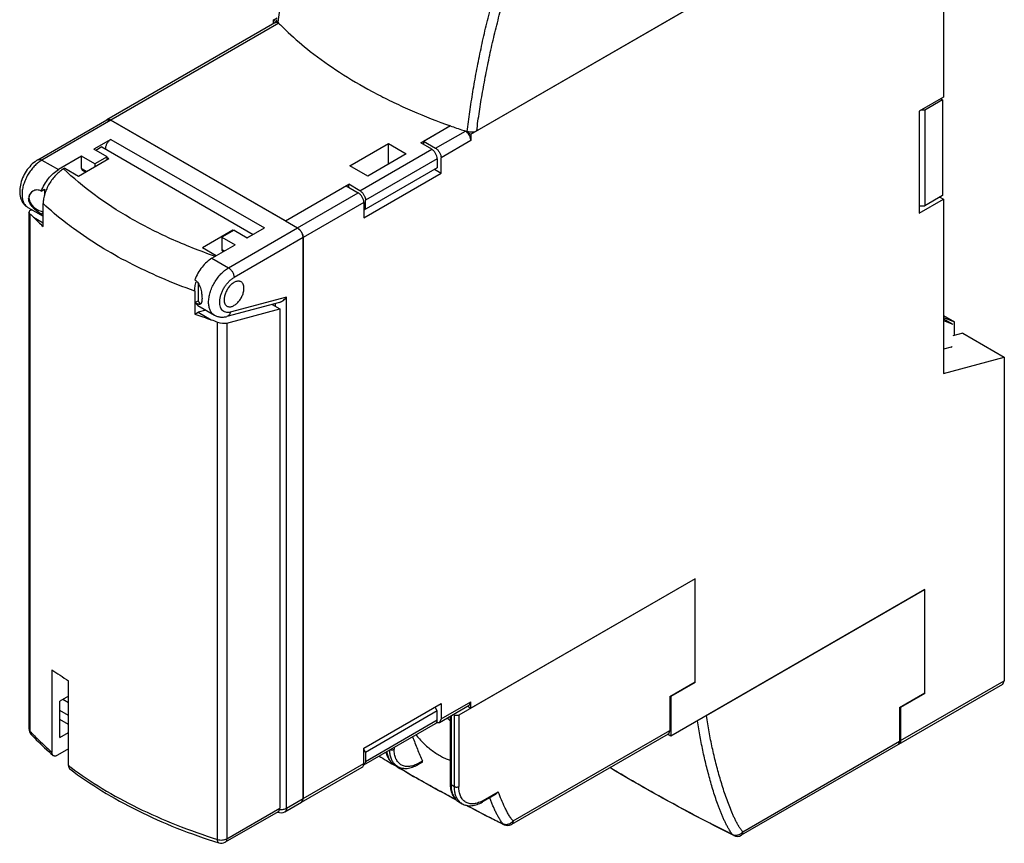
# Model space of a CAD drawing. Header units: millimetres. Extents: x 9.3 to 72.4, y 12.1 to 102.
# Tile 1 of 3: x 9.3 to 72.4, y 12.1 to 64.8. Entities that reach past the tile are written whole.
import ezdxf

# ---------------------------------------------------------------- set-up
doc = ezdxf.new("R2010")
doc.units = ezdxf.units.MM
doc.header["$LTSCALE"] = 7.417916
for name, color, linetype in [('00_COMPONENTS_10', 7, 'CONTINUOUS'), ('00_COMPONENTS_11_1', 7, 'CONTINUOUS'), ('00_COMPONENTS_13', 7, 'CONTINUOUS'), ('00_COMPONENTS_22', 7, 'CONTINUOUS'), ('00_COMPONENTS_25', 7, 'CONTINUOUS'), ('00_COMPONENTS_5', 7, 'CONTINUOUS'), ('00_COMPONENTS_58_1', 7, 'CONTINUOUS')]:
    doc.layers.add(name, color=color, linetype=linetype)

msp = doc.modelspace()

# ---------------------------------------------------------------- linework, layer by layer
at = {"layer": '00_COMPONENTS_10', "color": 7, "linetype": 'Continuous'}
for p, q in [((10.504, 55.843), (14.923, 58.394)), ((15.173, 58.37), (10.754, 55.818)), ((15.173, 58.37), (27.123, 51.47)), ((15.173, 57.145), (14.077, 56.512)), ((15.173, 57.145), (25.002, 51.47)), ((14.926, 56.022), (14.077, 56.512)), ((10.754, 55.818), (11.815, 55.206)), ((13.299, 56.063), (11.815, 55.206)), ((13.299, 55.287), (13.299, 56.063)), ((14.148, 55.573), (13.299, 56.063)), ((14.926, 56.022), (14.148, 55.573)), ((14.148, 55.573), (14.148, 55.39)), ((14.926, 55.839), (14.926, 56.022)), ((13.299, 55.287), (13.635, 55.094)), ((13.547, 55.043), (13.362, 55.15)), ((10.712, 53.835), (10.931, 53.961)), ((10.931, 53.961), (10.931, 53.546)), ((9.854, 52.79), (10.839, 52.221)), ((10.839, 52.438), (10.712, 52.365)), ((23.058, 51.328), (22.28, 50.878)), ((22.704, 48.919), (27.123, 51.47)), ((23.058, 51.328), (23.906, 50.838)), ((23.906, 50.838), (25.002, 51.47)), ((22.28, 50.878), (22.28, 50.103)), ((22.28, 50.878), (23.128, 50.389)), ((27.477, 50.858), (23.058, 48.307)), ((27.477, 50.858), (27.477, 14.932)), ((21.643, 49.531), (23.128, 50.389)), ((22.28, 50.103), (22.457, 50.001)), ((22.369, 49.95), (22.342, 49.965)), ((21.643, 49.531), (22.704, 48.919)), ((20.759, 47.917), (20.759, 46.816)), ((20.541, 46.69), (20.759, 46.816)), ((20.541, 46.69), (20.743, 46.503)), ((25.978, 46.71), (22.596, 45.804)), ((26.416, 47.046), (22.82, 46.082)), ((26.416, 14.32), (26.416, 47.046)), ((20.743, 46.503), (21.804, 45.89)), ((25.709, 46.451), (25.709, 46.638)), ((12.458, 21.072), (12.087, 21.286)), ((12.458, 20.256), (11.91, 20.572)), ((12.458, 19.684), (11.91, 20)), ((26.313, 14.091), (27.373, 14.703)), ((26.416, 14.32), (27.477, 14.932))]:
    msp.add_line(p, q, dxfattribs=at)
for centre, radius, start, end in [((26.063, 14.524), 0.5, 243.89343, 300.01258), ((26.061, 15.073), 0.838, 262.61489, 265.62194)]:
    msp.add_arc(centre, radius, start, end, dxfattribs=at)
for centre, major_axis, ratio, start_param, end_param in [((10.931, 53.226), (0.98, -0.31), 0.697907, 2.640678, 4.836314), ((20.759, 47.551), (-0.175, 0.935), 0.218392, -3.850239, -3.177739)]:
    msp.add_ellipse(centre, major_axis=major_axis, ratio=ratio, start_param=start_param, end_param=end_param, dxfattribs=at)
for points, knots in [([(15.173, 58.37), (15.151, 58.382), (15.108, 58.403), (15.041, 58.419), (14.978, 58.418), (14.94, 58.404), (14.923, 58.394)], [0, 0, 0, 0, 0.289539, 0.549116, 0.782254, 1, 1, 1, 1]), ([(15.173, 57.145), (15.149, 57.131), (15.101, 57.097), (15.012, 57.014), (14.917, 56.885), (14.853, 56.738), (14.825, 56.619), (14.82, 56.561), (14.82, 56.533)], [0, 0, 0, 0, 0.114176, 0.237569, 0.499999, 0.762429, 0.885823, 1, 1, 1, 1]), ([(10.504, 55.843), (10.372, 55.767), (10.122, 55.575), (9.808, 55.212), (9.558, 54.791), (9.39, 54.34), (9.329, 53.954), (9.337, 53.656), (9.374, 53.444), (9.442, 53.245), (9.546, 53.063), (9.682, 52.906), (9.794, 52.824), (9.854, 52.79)], [0, 0, 0, 0, 0.125364, 0.257871, 0.393527, 0.52672, 0.653068, 0.713368, 0.772011, 0.829518, 0.886494, 0.943171, 1, 1, 1, 1]), ([(10.598, 55.717), (10.519, 55.66), (10.365, 55.531), (10.154, 55.307), (9.962, 55.052), (9.796, 54.775), (9.66, 54.484), (9.559, 54.188), (9.497, 53.898), (9.481, 53.706), (9.481, 53.614)], [0, 0, 0, 0, 0.118748, 0.244485, 0.374879, 0.507166, 0.638478, 0.765992, 0.887217, 1, 1, 1, 1]), ([(10.504, 55.843), (10.52, 55.852), (10.558, 55.866), (10.621, 55.868), (10.688, 55.852), (10.732, 55.831), (10.754, 55.818)], [0, 0, 0, 0, 0.217751, 0.450894, 0.710465, 1, 1, 1, 1]), ([(10.754, 55.818), (10.741, 55.811), (10.688, 55.779), (10.636, 55.744), (10.598, 55.717)], [0, 0, 0, 0, 0.244355, 1, 1, 1, 1]), ([(10.712, 53.835), (10.769, 53.98), (10.905, 54.262), (11.165, 54.643), (11.467, 54.966), (11.697, 55.138), (11.815, 55.206)], [0, 0, 0, 0, 0.261244, 0.522457, 0.772016, 1, 1, 1, 1]), ([(13.299, 55.287), (13.299, 55.272), (13.302, 55.243), (13.313, 55.204), (13.333, 55.171), (13.352, 55.156), (13.362, 55.15)], [0, 0, 0, 0, 0.289541, 0.549118, 0.782256, 1, 1, 1, 1]), ([(9.481, 53.614), (9.481, 53.522), (9.495, 53.349), (9.565, 53.111), (9.666, 52.946), (9.768, 52.846), (9.824, 52.807), (9.854, 52.79)], [0, 0, 0, 0, 0.289559, 0.548641, 0.781627, 0.891835, 1, 1, 1, 1]), ([(10.174, 53.828), (10.154, 53.817), (10.115, 53.792), (10.063, 53.747), (10.017, 53.695), (9.978, 53.639), (9.946, 53.577), (9.914, 53.488), (9.905, 53.416), (9.905, 53.369)], [0, 0, 0, 0, 0.123444, 0.246802, 0.370229, 0.493758, 0.617779, 0.74314, 1, 1, 1, 1]), ([(10.712, 53.835), (10.671, 53.859), (10.582, 53.895), (10.439, 53.91), (10.3, 53.887), (10.214, 53.851), (10.174, 53.828)], [0, 0, 0, 0, 0.255986, 0.506258, 0.753911, 1, 1, 1, 1]), ([(10.712, 52.365), (10.667, 52.391), (10.574, 52.45), (10.436, 52.548), (10.3, 52.661), (10.173, 52.785), (10.063, 52.92), (9.976, 53.065), (9.919, 53.215), (9.905, 53.319), (9.905, 53.369)], [0, 0, 0, 0, 0.117209, 0.245564, 0.378866, 0.512457, 0.643114, 0.768652, 0.887727, 1, 1, 1, 1]), ([(10.831, 52.236), (10.82, 52.245), (10.776, 52.284), (10.738, 52.329), (10.712, 52.365)], [0, 0, 0, 0, 0.24574, 1, 1, 1, 1]), ([(27.477, 50.858), (27.477, 50.886), (27.472, 50.944), (27.444, 51.064), (27.379, 51.21), (27.285, 51.339), (27.195, 51.423), (27.148, 51.456), (27.123, 51.47)], [0, 0, 0, 0, 0.114177, 0.237571, 0.500001, 0.762431, 0.885824, 1, 1, 1, 1]), ([(22.28, 50.103), (22.28, 50.088), (22.282, 50.059), (22.294, 50.019), (22.313, 49.987), (22.332, 49.971), (22.342, 49.965)], [0, 0, 0, 0, 0.289541, 0.549118, 0.782256, 1, 1, 1, 1]), ([(21.643, 49.531), (21.526, 49.463), (21.296, 49.292), (20.993, 48.969), (20.733, 48.587), (20.597, 48.305), (20.541, 48.16)], [0, 0, 0, 0, 0.227984, 0.477543, 0.738756, 1, 1, 1, 1]), ([(21.431, 46.714), (21.431, 46.815), (21.45, 47.024), (21.523, 47.34), (21.641, 47.66), (21.798, 47.972), (21.99, 48.265), (22.208, 48.526), (22.445, 48.748), (22.617, 48.869), (22.704, 48.919)], [0, 0, 0, 0, 0.114145, 0.237334, 0.366976, 0.500002, 0.633027, 0.762669, 0.885856, 1, 1, 1, 1]), ([(22.704, 48.919), (22.728, 48.905), (22.776, 48.871), (22.866, 48.788), (22.96, 48.658), (23.025, 48.512), (23.052, 48.393), (23.058, 48.334), (23.058, 48.307)], [0, 0, 0, 0, 0.114173, 0.237564, 0.499999, 0.762435, 0.885826, 1, 1, 1, 1]), ([(20.541, 48.16), (20.584, 48.135), (20.666, 48.071), (20.766, 47.945), (20.845, 47.798), (20.906, 47.634), (20.951, 47.463), (20.983, 47.289), (21.002, 47.121), (21.007, 47.012), (21.007, 46.959)], [0, 0, 0, 0, 0.112186, 0.230868, 0.356222, 0.487055, 0.621006, 0.754517, 0.882801, 1, 1, 1, 1]), ([(22.82, 46.082), (22.769, 46.069), (22.669, 46.052), (22.523, 46.066), (22.393, 46.119), (22.286, 46.212), (22.206, 46.338), (22.156, 46.492), (22.134, 46.669), (22.142, 46.863), (22.179, 47.07), (22.244, 47.281), (22.334, 47.492), (22.448, 47.695), (22.58, 47.883), (22.728, 48.052), (22.886, 48.195), (23, 48.273), (23.058, 48.307)], [0, 0, 0, 0, 0.052011, 0.099511, 0.14448, 0.189716, 0.237889, 0.290899, 0.349661, 0.414205, 0.483902, 0.55766, 0.634069, 0.711537, 0.788399, 0.863018, 0.933989, 1, 1, 1, 1]), ([(23.508, 48.024), (23.486, 48.037), (23.437, 48.058), (23.356, 48.069), (23.269, 48.063), (23.143, 48.03), (22.982, 47.942), (22.804, 47.784), (22.647, 47.583), (22.523, 47.354), (22.443, 47.116), (22.421, 46.955), (22.421, 46.878)], [0, 0, 0, 0, 0.042858, 0.087482, 0.135309, 0.187266, 0.304517, 0.438182, 0.582527, 0.729694, 0.871302, 1, 1, 1, 1]), ([(23.694, 47.613), (23.694, 47.658), (23.687, 47.745), (23.652, 47.864), (23.593, 47.961), (23.537, 48.007), (23.508, 48.024)], [0, 0, 0, 0, 0.28963, 0.549104, 0.782238, 1, 1, 1, 1]), ([(22.607, 46.466), (22.63, 46.453), (22.679, 46.433), (22.759, 46.421), (22.846, 46.427), (22.972, 46.461), (23.133, 46.549), (23.311, 46.706), (23.468, 46.907), (23.592, 47.136), (23.672, 47.374), (23.694, 47.536), (23.694, 47.613)], [0, 0, 0, 0, 0.042858, 0.087482, 0.135309, 0.187266, 0.304517, 0.438182, 0.582527, 0.729694, 0.871302, 1, 1, 1, 1]), ([(20.903, 46.595), (20.894, 46.59), (20.873, 46.581), (20.839, 46.577), (20.801, 46.58), (20.758, 46.59), (20.71, 46.606), (20.636, 46.638), (20.58, 46.668), (20.541, 46.69)], [0, 0, 0, 0, 0.080942, 0.167542, 0.265144, 0.3774, 0.506497, 0.653726, 1, 1, 1, 1]), ([(21.007, 46.959), (21.007, 46.914), (21.005, 46.85), (20.994, 46.77), (20.983, 46.719), (20.969, 46.677), (20.951, 46.642), (20.929, 46.614), (20.912, 46.6), (20.903, 46.595)], [0, 0, 0, 0, 0.342768, 0.489903, 0.619831, 0.733404, 0.83225, 0.919512, 1, 1, 1, 1]), ([(21.804, 45.89), (21.775, 45.907), (21.718, 45.947), (21.616, 46.047), (21.515, 46.211), (21.445, 46.45), (21.431, 46.623), (21.431, 46.714)], [0, 0, 0, 0, 0.108165, 0.218373, 0.451359, 0.710441, 1, 1, 1, 1]), ([(22.421, 46.878), (22.421, 46.832), (22.428, 46.745), (22.463, 46.626), (22.522, 46.53), (22.578, 46.483), (22.607, 46.466)], [0, 0, 0, 0, 0.28963, 0.549104, 0.782238, 1, 1, 1, 1]), ([(25.978, 46.71), (26.022, 46.722), (26.108, 46.757), (26.226, 46.835), (26.33, 46.932), (26.389, 47.007), (26.416, 47.046)], [0, 0, 0, 0, 0.242395, 0.492581, 0.746287, 1, 1, 1, 1]), ([(22.82, 46.082), (22.813, 46.048), (22.793, 45.983), (22.743, 45.899), (22.677, 45.836), (22.623, 45.811), (22.596, 45.804)], [0, 0, 0, 0, 0.279116, 0.536561, 0.774145, 1, 1, 1, 1]), ([(21.804, 45.89), (21.863, 45.856), (21.988, 45.801), (22.189, 45.761), (22.394, 45.761), (22.529, 45.786), (22.596, 45.804)], [0, 0, 0, 0, 0.249218, 0.498053, 0.747713, 1, 1, 1, 1]), ([(27.373, 14.703), (27.39, 14.713), (27.421, 14.739), (27.454, 14.792), (27.473, 14.858), (27.477, 14.907), (27.477, 14.932)], [0, 0, 0, 0, 0.217745, 0.450883, 0.71046, 1, 1, 1, 1]), ([(25.997, 14.238), (26.035, 14.235), (26.111, 14.234), (26.222, 14.247), (26.325, 14.275), (26.388, 14.303), (26.416, 14.32)], [0, 0, 0, 0, 0.264151, 0.524607, 0.772358, 1, 1, 1, 1]), ([(26.416, 14.32), (26.416, 14.294), (26.412, 14.246), (26.393, 14.18), (26.36, 14.126), (26.329, 14.1), (26.313, 14.091)], [0, 0, 0, 0, 0.289521, 0.54909, 0.782246, 1, 1, 1, 1])]:
    msp.add_open_spline(points, degree=3, knots=knots, dxfattribs=at)
at = {"layer": '00_COMPONENTS_11_1', "color": 7, "linetype": 'Continuous'}
for p, q in [((14.59, 56.665), (14.201, 56.441)), ((14.59, 56.665), (24.291, 51.064)), ((13.105, 54.787), (15.05, 55.91)), ((14.926, 55.981), (15.05, 55.91)), ((12.221, 55.298), (12.148, 55.256)), ((12.221, 55.298), (13.105, 54.787)), ((10.839, 51.56), (10.839, 53.03)), ((9.99, 52.375), (9.929, 52.485)), ((9.93, 19.391), (9.93, 52.485)), ((9.99, 52.375), (9.99, 19.253)), ((10.134, 52.628), (10.076, 52.612)), ((10.213, 52.17), (10.839, 51.809)), ((22.983, 51.33), (21.039, 50.207)), ((22.983, 51.33), (22.983, 51.285)), ((23.022, 51.307), (22.983, 51.33)), ((24.291, 51.064), (23.904, 50.841)), ((21.923, 49.697), (21.039, 50.207)), ((21.923, 49.697), (21.85, 49.655)), ((20.54, 47.429), (20.54, 45.959)), ((20.54, 45.959), (20.756, 46.084)), ((21.243, 46.214), (20.756, 46.084)), ((20.756, 46.084), (21.597, 45.598)), ((22.592, 45.386), (25.981, 46.294)), ((25.489, 46.579), (25.981, 46.294)), ((25.981, 46.294), (25.981, 14.326)), ((21.999, 12.319), (21.999, 45.442)), ((22.592, 45.386), (22.592, 12.369)), ((11.398, 23.189), (11.398, 17.908)), ((12.458, 17.051), (12.458, 22.473)), ((12.458, 21.5), (11.91, 21.184)), ((11.91, 18.857), (11.91, 21.184)), ((9.93, 19.391), (9.99, 19.253)), ((10.066, 19.048), (10.066, 19.048)), ((11.91, 18.857), (12.458, 19.173)), ((12.458, 18.112), (11.759, 17.708)), ((25.878, 14.097), (22.488, 12.14)), ((22.592, 12.369), (25.981, 14.326)), ((22.088, 12.096), (22.088, 12.096))]:
    msp.add_line(p, q, dxfattribs=at)
for centre, radius, start, end in [((23.669, 65.333), 18.823, 224.36998, 227.02902), ((33.747, 82.898), 39.229, 250.32656, 251.95749), ((10.43, 19.391), 0.5, 180, 223.29843), ((22.875, 31.399), 17.707, 223.31119, 223.95215), ((26.303, 35.28), 22.891, 232.78453, 233.22287), ((22.238, 12.573), 0.5, 252.54642, 299.99985)]:
    msp.add_arc(centre, radius, start, end, dxfattribs=at)
for centre, major_axis, ratio, start_param, end_param in [((10.43, 52.408), (0.499, -0.093), 0.410745, 2.432938, 3.218307), ((36.34, 54.36), (29.912, -5.599), 0.410745, -2.566424, -2.551086), ((36.34, 54.36), (29.912, -5.599), 0.410745, -2.007815, -1.992477), ((22.238, 45.59), (0.499, -0.093), 0.410745, -1.992477, -0.708654), ((36.34, 18.942), (29.912, -10.532), 0.218375, -2.47571, -2.414866)]:
    msp.add_ellipse(centre, major_axis=major_axis, ratio=ratio, start_param=start_param, end_param=end_param, dxfattribs=at)
for points, knots in [([(12.148, 55.256), (12.06, 55.205), (11.886, 55.083), (11.644, 54.861), (11.42, 54.599), (11.223, 54.305), (11.059, 53.99), (10.936, 53.666), (10.858, 53.345), (10.839, 53.132), (10.839, 53.03)], [0, 0, 0, 0, 0.113948, 0.236673, 0.365865, 0.498702, 0.631895, 0.761983, 0.885645, 1, 1, 1, 1]), ([(21.85, 49.655), (20.882, 49.989), (19.023, 50.721), (16.426, 52.037), (14.124, 53.528), (12.763, 54.664), (12.148, 55.256)], [0, 0, 0, 0, 0.272212, 0.530344, 0.773115, 1, 1, 1, 1]), ([(12.782, 51.428), (12.609, 51.555), (11.938, 52.061), (11.296, 52.604), (10.839, 53.03)], [0, 0, 0, 0, 0.256075, 1, 1, 1, 1]), ([(20.54, 47.429), (19.812, 47.689), (18.397, 48.244), (16.373, 49.196), (14.5, 50.246), (13.334, 51.024), (12.782, 51.428)], [0, 0, 0, 0, 0.264947, 0.520382, 0.765565, 1, 1, 1, 1]), ([(20.54, 47.429), (20.54, 47.526), (20.558, 47.727), (20.603, 47.924), (20.633, 48.025)], [0, 0, 0, 0, 0.481083, 1, 1, 1, 1]), ([(9.99, 19.253), (9.99, 19.214), (9.999, 19.157), (10.032, 19.089), (10.053, 19.061), (10.066, 19.048)], [0, 0, 0, 0, 0.516323, 0.760664, 1, 1, 1, 1]), ([(10.066, 19.048), (10.175, 18.931), (10.627, 18.465), (11.104, 18.022), (11.475, 17.701)], [0, 0, 0, 0, 0.245507, 1, 1, 1, 1]), ([(10.127, 19.109), (10.226, 19.006), (10.636, 18.591), (11.065, 18.196), (11.398, 17.908)], [0, 0, 0, 0, 0.245658, 1, 1, 1, 1]), ([(11.475, 17.701), (11.462, 17.712), (11.439, 17.738), (11.415, 17.787), (11.401, 17.845), (11.398, 17.887), (11.398, 17.908)], [0, 0, 0, 0, 0.218747, 0.454789, 0.714737, 1, 1, 1, 1]), ([(11.759, 17.708), (11.733, 17.694), (11.682, 17.67), (11.604, 17.655), (11.532, 17.663), (11.492, 17.686), (11.475, 17.701)], [0, 0, 0, 0, 0.292392, 0.550522, 0.780768, 1, 1, 1, 1]), ([(12.458, 17.051), (12.458, 17.028), (12.461, 16.984), (12.477, 16.923), (12.504, 16.872), (12.53, 16.845), (12.543, 16.835)], [0, 0, 0, 0, 0.286817, 0.546778, 0.781883, 1, 1, 1, 1]), ([(12.543, 16.835), (13.203, 16.333), (14.614, 15.376), (16.91, 14.116), (19.417, 13.004), (21.18, 12.381), (22.088, 12.096)], [0, 0, 0, 0, 0.232186, 0.476757, 0.733054, 1, 1, 1, 1]), ([(12.598, 16.945), (13.249, 16.458), (14.641, 15.527), (16.903, 14.299), (19.371, 13.212), (21.105, 12.6), (21.999, 12.319)], [0, 0, 0, 0, 0.23192, 0.476453, 0.732859, 1, 1, 1, 1]), ([(25.878, 14.097), (25.894, 14.106), (25.925, 14.132), (25.958, 14.186), (25.978, 14.252), (25.981, 14.3), (25.981, 14.326)], [0, 0, 0, 0, 0.217745, 0.450883, 0.71046, 1, 1, 1, 1]), ([(21.999, 12.319), (22.048, 12.304), (22.152, 12.284), (22.309, 12.282), (22.459, 12.308), (22.551, 12.345), (22.592, 12.369)], [0, 0, 0, 0, 0.252616, 0.515004, 0.769461, 1, 1, 1, 1]), ([(22.088, 12.096), (22.081, 12.098), (22.068, 12.105), (22.05, 12.121), (22.034, 12.142), (22.016, 12.18), (22.002, 12.24), (21.999, 12.291), (21.999, 12.319)], [0, 0, 0, 0, 0.086308, 0.17824, 0.280252, 0.395256, 0.668947, 1, 1, 1, 1]), ([(22.592, 12.369), (22.592, 12.343), (22.588, 12.295), (22.569, 12.229), (22.536, 12.175), (22.505, 12.149), (22.488, 12.14)], [0, 0, 0, 0, 0.289536, 0.549107, 0.78225, 1, 1, 1, 1])]:
    msp.add_open_spline(points, degree=3, knots=knots, dxfattribs=at)
at = {"layer": '00_COMPONENTS_13', "color": 7, "linetype": 'Continuous'}
for p, q in [((52.579, 65.759), (38.598, 57.687)), ((36.869, 58.022), (36.902, 58.01)), ((36.881, 58.033), (36.915, 58.022)), ((53.306, 20.25), (67.287, 28.322)), ((67.287, 21.709), (67.287, 28.322)), ((65.661, 20.77), (67.287, 21.709)), ((65.661, 20.77), (65.661, 18.606)), ((65.557, 18.377), (55.526, 12.586)), ((55.629, 12.814), (65.661, 18.606)), ((55.053, 12.571), (55.006, 12.608)), ((55.053, 12.571), (55.053, 12.571))]:
    msp.add_line(p, q, dxfattribs=at)
for centre, radius, start, end in [((39.678, 78.132), 19.311, 224.29689, 225.26913), ((50.431, 95.99), 40.318, 249.94134, 250.34333), ((50.716, 96.792), 41.169, 250.39422, 251.58848), ((51.007, 97.656), 42.08, 251.58408, 251.98475), ((65.453, 18.541), 0.195, 320.94275, 324.84828), ((55.276, 13.019), 0.5, 243.50144, 299.99986)]:
    msp.add_arc(centre, radius, start, end, dxfattribs=at)
for points, knots in [([(28.305, 74.984), (28.256, 74.876), (28.187, 74.712), (28.101, 74.492), (28.019, 74.273), (27.922, 73.999), (27.812, 73.67), (27.707, 73.341), (27.574, 72.904), (27.356, 72.142), (27.128, 71.271), (26.918, 70.401), (26.719, 69.539), (26.491, 68.466), (26.244, 67.184), (26.029, 65.912), (25.908, 65.066), (25.856, 64.646)], [0, 0, 0, 0, 0.033413, 0.049997, 0.066508, 0.099332, 0.131926, 0.164329, 0.196576, 0.260662, 0.387459, 0.450281, 0.512755, 0.636718, 0.759353, 0.880542, 1, 1, 1, 1]), ([(37.993, 57.638), (38.04, 58.062), (38.122, 58.699), (38.248, 59.549), (38.385, 60.408), (38.576, 61.488), (38.833, 62.79), (39.072, 63.878), (39.282, 64.752), (39.421, 65.301), (39.538, 65.741), (39.63, 66.071), (39.725, 66.402), (39.825, 66.734), (39.93, 67.066), (40.024, 67.343), (40.102, 67.564), (40.184, 67.786), (40.251, 67.951), (40.298, 68.06)], [0, 0, 0, 0, 0.119607, 0.180087, 0.240936, 0.363653, 0.487655, 0.612946, 0.67612, 0.739691, 0.771645, 0.803724, 0.835937, 0.868301, 0.900852, 0.933627, 0.95011, 0.966662, 1, 1, 1, 1]), ([(38.598, 57.687), (38.648, 58.1), (38.763, 58.93), (38.968, 60.179), (39.202, 61.438), (39.464, 62.706), (39.706, 63.765), (39.917, 64.616), (40.085, 65.257), (40.264, 65.898), (40.425, 66.433), (40.563, 66.859), (40.673, 67.178), (40.791, 67.494), (40.876, 67.703), (40.921, 67.806)], [0, 0, 0, 0, 0.119922, 0.241633, 0.364772, 0.489182, 0.614828, 0.678134, 0.741792, 0.805817, 0.870258, 0.902628, 0.935054, 0.967513, 1, 1, 1, 1]), ([(25.856, 64.645), (25.845, 64.657), (25.824, 64.681), (25.802, 64.722), (25.791, 64.764), (25.791, 64.793), (25.793, 64.807)], [0, 0, 0, 0, 0.27324, 0.526616, 0.765896, 1, 1, 1, 1]), ([(26.087, 64.413), (26.23, 64.271), (26.824, 63.7), (27.452, 63.165), (27.942, 62.781)], [0, 0, 0, 0, 0.244139, 1, 1, 1, 1]), ([(27.942, 62.781), (28.545, 62.307), (29.829, 61.395), (31.546, 60.385), (33.013, 59.632), (34.571, 58.905), (35.78, 58.418), (36.603, 58.118)], [0, 0, 0, 0, 0.232983, 0.47783, 0.604525, 0.733887, 1, 1, 1, 1]), ([(38.598, 57.687), (38.556, 57.663), (38.462, 57.625), (38.308, 57.599), (38.148, 57.601), (38.042, 57.622), (37.993, 57.638)], [0, 0, 0, 0, 0.230723, 0.485405, 0.747902, 1, 1, 1, 1]), ([(55.629, 12.814), (55.606, 12.839), (55.562, 12.893), (55.499, 12.977), (55.439, 13.065), (55.361, 13.188), (55.27, 13.349), (55.166, 13.549), (55.067, 13.756), (54.94, 14.039), (54.791, 14.402), (54.623, 14.848), (54.465, 15.305), (54.316, 15.77), (54.126, 16.402), (53.907, 17.21), (53.672, 18.2), (53.468, 19.215), (53.355, 19.902), (53.306, 20.25)], [0, 0, 0, 0, 0.013101, 0.026505, 0.040113, 0.05392, 0.082093, 0.110866, 0.140044, 0.169554, 0.229416, 0.290214, 0.351777, 0.414019, 0.476879, 0.604271, 0.733831, 0.865638, 1, 1, 1, 1]), ([(55.006, 12.607), (54.959, 12.659), (54.894, 12.743), (54.816, 12.86), (54.738, 12.982), (54.647, 13.141), (54.545, 13.338), (54.448, 13.542), (54.355, 13.75), (54.266, 13.962), (54.18, 14.177), (54.097, 14.395), (53.989, 14.69), (53.861, 15.065), (53.716, 15.522), (53.532, 16.143), (53.32, 16.937), (53.094, 17.909), (52.897, 18.906), (52.787, 19.581), (52.739, 19.923)], [0, 0, 0, 0, 0.027107, 0.040958, 0.054952, 0.083318, 0.112141, 0.141356, 0.170891, 0.200688, 0.230722, 0.260973, 0.291424, 0.352883, 0.415015, 0.47774, 0.604886, 0.734209, 0.865805, 1, 1, 1, 1]), ([(65.557, 18.377), (65.562, 18.38), (65.579, 18.391), (65.595, 18.406), (65.605, 18.418)], [0, 0, 0, 0, 0.246963, 1, 1, 1, 1]), ([(65.613, 18.429), (65.63, 18.452), (65.647, 18.494), (65.659, 18.555), (65.661, 18.589), (65.661, 18.606)], [0, 0, 0, 0, 0.462289, 0.721671, 1, 1, 1, 1]), ([(55.053, 12.571), (54.367, 12.913), (51.681, 14.285), (49.047, 15.759), (47.12, 16.919)], [0, 0, 0, 0, 0.254246, 1, 1, 1, 1]), ([(55.006, 12.608), (54.326, 12.945), (52.978, 13.631), (50.337, 15.042), (48.397, 16.154), (47.127, 16.919)], [0, 0, 0, 0, 0.253656, 0.504906, 1, 1, 1, 1]), ([(55.63, 12.815), (55.611, 12.789), (55.57, 12.741), (55.499, 12.68), (55.42, 12.63), (55.335, 12.594), (55.249, 12.573), (55.163, 12.568), (55.081, 12.579), (55.03, 12.597), (55.006, 12.608)], [0, 0, 0, 0, 0.132434, 0.265537, 0.397453, 0.526769, 0.652161, 0.772798, 0.888689, 1, 1, 1, 1]), ([(55.63, 12.814), (55.63, 12.789), (55.626, 12.741), (55.606, 12.675), (55.573, 12.621), (55.543, 12.595), (55.526, 12.586)], [0, 0, 0, 0, 0.289696, 0.549078, 0.782209, 1, 1, 1, 1])]:
    msp.add_open_spline(points, degree=3, knots=knots, dxfattribs=at)
at = {"layer": '00_COMPONENTS_22', "color": 7, "linetype": 'Continuous'}
for p, q in [((68.489, 45.876), (69.189, 45.471)), ((68.489, 45.746), (69.189, 45.471)), ((68.489, 45.652), (69.083, 45.309)), ((68.489, 45.542), (69.083, 45.309)), ((69.189, 44.591), (69.189, 45.471))]:
    msp.add_line(p, q, dxfattribs=at)
at = {"layer": '00_COMPONENTS_25', "color": 7, "linetype": 'Continuous'}
for p, q in [((52.579, 29.016), (37.447, 20.28)), ((52.579, 22.403), (52.579, 29.016)), ((50.953, 21.464), (52.579, 22.403)), ((50.953, 21.464), (50.953, 19.3)), ((36.894, 20.2), (36.894, 15.912)), ((36.952, 20.233), (36.952, 15.83)), ((37.099, 20.318), (37.164, 20.28)), ((37.164, 15.708), (37.164, 20.28)), ((37.447, 20.28), (37.447, 15.708)), ((50.849, 19.071), (40.818, 13.28)), ((40.922, 13.509), (50.953, 19.3)), ((33.311, 18.213), (33.311, 18.096)), ((33.495, 16.97), (33.281, 17.096)), ((33.498, 16.973), (33.287, 17.096)), ((33.519, 16.986), (33.306, 17.109)), ((33.515, 16.982), (33.307, 17.111)), ((33.313, 17.12), (33.525, 16.997)), ((35.119, 17.276), (34.825, 17.106)), ((34.866, 17.198), (35.121, 17.344)), ((36.952, 15.83), (37.164, 15.708)), ((39.798, 15.201), (38.961, 14.718)), ((39.003, 14.809), (39.98, 15.373)), ((39.798, 15.201), (39.98, 15.373)), ((37.449, 14.731), (37.661, 14.609)), ((40.345, 13.265), (40.298, 13.302)), ((40.345, 13.265), (40.345, 13.265))]:
    msp.add_line(p, q, dxfattribs=at)
for centre, radius, start, end in [((33.459, 16.331), 4.968, 46.0805, 49.27136), ((87.775, 109.561), 107.328, 238.90426, 239.48693), ((87.028, 108.33), 105.885, 238.90836, 239.50028), ((33.86, 18.94), 2.012, 297.86248, 300.005), ((88.246, 110.414), 108.299, 239.63334, 240.49753), ((89.691, 112.983), 111.247, 240.50147, 241.92196), ((90.295, 114.119), 112.533, 242.23327, 243.15001), ((93.882, 120.63), 119.972, 242.19077, 243.49695), ((37.997, 16.552), 2.012, 297.86248, 300.005), ((90.487, 114.498), 112.958, 243.14995, 243.62075), ((40.568, 13.713), 0.5, 243.50139, 299.99989)]:
    msp.add_arc(centre, radius, start, end, dxfattribs=at)
for points, knots in [([(37.447, 20.28), (37.427, 20.268), (37.38, 20.251), (37.306, 20.243), (37.231, 20.251), (37.184, 20.268), (37.164, 20.28)], [0, 0, 0, 0, 0.237252, 0.5, 0.762747, 1, 1, 1, 1]), ([(34.7, 19.028), (34.774, 18.935), (34.929, 18.749), (35.183, 18.485), (35.457, 18.235), (35.744, 18.005), (36.039, 17.8), (36.334, 17.626), (36.623, 17.489), (36.816, 17.422), (36.91, 17.397)], [0, 0, 0, 0, 0.12821, 0.260338, 0.394141, 0.527168, 0.656761, 0.780311, 0.895391, 1, 1, 1, 1]), ([(50.849, 19.071), (50.866, 19.081), (50.897, 19.107), (50.929, 19.16), (50.949, 19.227), (50.953, 19.275), (50.953, 19.3)], [0, 0, 0, 0, 0.217785, 0.450913, 0.710298, 1, 1, 1, 1]), ([(34.493, 18.889), (34.589, 18.626), (34.789, 18.107), (35.007, 17.595), (35.121, 17.344)], [0, 0, 0, 0, 0.504007, 1, 1, 1, 1]), ([(32.794, 17.912), (32.811, 17.827), (32.857, 17.664), (32.968, 17.441), (33.119, 17.254), (33.246, 17.158), (33.313, 17.12)], [0, 0, 0, 0, 0.26629, 0.51888, 0.761692, 1, 1, 1, 1]), ([(32.835, 17.933), (32.848, 17.842), (32.886, 17.671), (32.987, 17.439), (33.107, 17.28), (33.22, 17.179), (33.281, 17.138), (33.313, 17.12)], [0, 0, 0, 0, 0.280298, 0.536329, 0.773267, 0.88733, 1, 1, 1, 1]), ([(33.347, 17.136), (33.296, 17.188), (33.204, 17.31), (33.106, 17.527), (33.045, 17.778), (33.03, 17.956), (33.028, 18.049)], [0, 0, 0, 0, 0.221153, 0.459013, 0.718066, 1, 1, 1, 1]), ([(33.077, 18.075), (33.096, 18.069), (33.137, 18.062), (33.199, 18.061), (33.258, 18.072), (33.295, 18.087), (33.311, 18.096)], [0, 0, 0, 0, 0.253387, 0.51571, 0.769741, 1, 1, 1, 1]), ([(34.8, 17.161), (34.706, 17.112), (34.563, 17.05), (34.367, 17.001), (34.228, 16.984), (34.095, 16.985), (33.968, 17.005), (33.85, 17.043), (33.741, 17.1), (33.643, 17.174), (33.524, 17.297), (33.434, 17.452), (33.371, 17.626), (33.323, 17.828), (33.311, 17.987), (33.311, 18.096)], [0, 0, 0, 0, 0.142407, 0.208067, 0.270249, 0.329386, 0.386076, 0.44109, 0.495344, 0.549817, 0.605468, 0.723298, 0.786981, 0.854281, 1, 1, 1, 1]), ([(33.525, 16.997), (33.492, 17.016), (33.43, 17.058), (33.374, 17.109), (33.347, 17.136)], [0, 0, 0, 0, 0.496799, 1, 1, 1, 1]), ([(33.525, 16.997), (33.57, 16.971), (33.665, 16.926), (33.819, 16.883), (33.979, 16.864), (34.205, 16.871), (34.496, 16.939), (34.716, 17.043), (34.825, 17.106)], [0, 0, 0, 0, 0.114866, 0.230464, 0.348266, 0.469285, 0.723835, 1, 1, 1, 1]), ([(34.866, 17.198), (34.866, 17.187), (34.865, 17.168), (34.857, 17.142), (34.844, 17.12), (34.831, 17.11), (34.825, 17.106)], [0, 0, 0, 0, 0.289536, 0.549107, 0.78225, 1, 1, 1, 1]), ([(35.119, 17.276), (35.121, 17.277), (35.125, 17.28), (35.13, 17.288), (35.133, 17.303), (35.129, 17.323), (35.124, 17.337), (35.121, 17.344)], [0, 0, 0, 0, 0.094705, 0.188575, 0.398634, 0.666428, 1, 1, 1, 1]), ([(37.243, 14.869), (36.925, 15.04), (35.665, 15.722), (34.419, 16.428), (33.495, 16.97)], [0, 0, 0, 0, 0.252055, 1, 1, 1, 1]), ([(36.894, 15.912), (36.894, 15.786), (36.913, 15.544), (37, 15.257), (37.107, 15.059), (37.204, 14.929), (37.317, 14.818), (37.404, 14.757), (37.449, 14.731)], [0, 0, 0, 0, 0.276166, 0.530716, 0.651734, 0.769536, 0.885135, 1, 1, 1, 1]), ([(36.894, 15.912), (36.894, 15.907), (36.894, 15.9), (36.896, 15.893), (36.897, 15.892)], [0, 0, 0, 0, 0.746492, 1, 1, 1, 1]), ([(36.897, 15.892), (36.9, 15.879), (36.916, 15.855), (36.939, 15.838), (36.952, 15.83)], [0, 0, 0, 0, 0.457301, 1, 1, 1, 1]), ([(36.952, 15.83), (36.952, 15.708), (36.966, 15.53), (37.021, 15.305), (37.077, 15.156), (37.148, 15.022), (37.234, 14.905), (37.334, 14.807), (37.41, 14.754), (37.449, 14.731)], [0, 0, 0, 0, 0.289273, 0.422555, 0.548499, 0.667889, 0.781869, 0.891953, 1, 1, 1, 1]), ([(37.484, 14.748), (37.431, 14.802), (37.336, 14.93), (37.236, 15.158), (37.176, 15.422), (37.164, 15.61), (37.164, 15.708)], [0, 0, 0, 0, 0.219927, 0.457334, 0.716878, 1, 1, 1, 1]), ([(37.164, 15.708), (37.184, 15.696), (37.231, 15.679), (37.306, 15.671), (37.38, 15.679), (37.427, 15.696), (37.447, 15.708)], [0, 0, 0, 0, 0.237247, 0.500001, 0.762753, 1, 1, 1, 1]), ([(38.937, 14.773), (38.843, 14.723), (38.699, 14.662), (38.503, 14.613), (38.365, 14.596), (38.231, 14.597), (38.105, 14.617), (37.987, 14.655), (37.878, 14.712), (37.779, 14.785), (37.661, 14.909), (37.57, 15.063), (37.507, 15.238), (37.459, 15.439), (37.447, 15.599), (37.447, 15.708)], [0, 0, 0, 0, 0.142407, 0.208067, 0.270249, 0.329387, 0.386076, 0.44109, 0.495344, 0.549817, 0.605468, 0.723298, 0.786981, 0.854281, 1, 1, 1, 1]), ([(40.921, 13.508), (40.895, 13.538), (40.844, 13.6), (40.772, 13.699), (40.704, 13.802), (40.615, 13.947), (40.512, 14.137), (40.356, 14.453), (40.175, 14.865), (40.043, 15.202), (39.98, 15.373)], [0, 0, 0, 0, 0.056795, 0.11497, 0.174174, 0.234383, 0.357361, 0.482802, 0.738753, 1, 1, 1, 1]), ([(37.661, 14.609), (37.629, 14.628), (37.566, 14.67), (37.51, 14.72), (37.484, 14.748)], [0, 0, 0, 0, 0.496799, 1, 1, 1, 1]), ([(37.661, 14.609), (37.707, 14.583), (37.802, 14.538), (37.955, 14.495), (38.116, 14.476), (38.341, 14.483), (38.633, 14.551), (38.853, 14.655), (38.961, 14.718)], [0, 0, 0, 0, 0.114866, 0.230464, 0.348266, 0.469285, 0.723835, 1, 1, 1, 1]), ([(39.003, 14.809), (39.003, 14.799), (39.001, 14.78), (38.993, 14.753), (38.98, 14.732), (38.968, 14.722), (38.961, 14.718)], [0, 0, 0, 0, 0.289536, 0.549107, 0.78225, 1, 1, 1, 1]), ([(40.298, 13.301), (40.248, 13.357), (40.18, 13.446), (40.096, 13.572), (40.015, 13.703), (39.919, 13.874), (39.811, 14.086), (39.709, 14.304), (39.611, 14.528), (39.518, 14.755), (39.458, 14.908), (39.428, 14.985)], [0, 0, 0, 0, 0.117258, 0.177233, 0.237841, 0.360782, 0.485795, 0.612503, 0.74052, 0.869713, 1, 1, 1, 1]), ([(40.922, 13.509), (40.904, 13.483), (40.863, 13.435), (40.791, 13.374), (40.712, 13.325), (40.627, 13.289), (40.541, 13.267), (40.455, 13.262), (40.373, 13.273), (40.322, 13.291), (40.298, 13.302)], [0, 0, 0, 0, 0.132403, 0.265588, 0.397527, 0.526792, 0.652151, 0.772826, 0.888882, 1, 1, 1, 1]), ([(40.922, 13.509), (40.922, 13.483), (40.918, 13.435), (40.898, 13.369), (40.866, 13.315), (40.835, 13.289), (40.818, 13.28)], [0, 0, 0, 0, 0.2897, 0.549084, 0.782214, 1, 1, 1, 1])]:
    msp.add_open_spline(points, degree=3, knots=knots, dxfattribs=at)
at = {"layer": '00_COMPONENTS_5', "color": 7, "linetype": 'Continuous'}
for p, q in [((68.489, 68.78), (68.489, 59.839)), ((38.225, 57.472), (52.579, 65.759)), ((68.489, 59.839), (66.933, 58.941)), ((66.933, 58.941), (66.933, 52.409)), ((35.184, 57.023), (36.915, 58.022)), ((35.962, 56.573), (37.871, 57.676)), ((37.871, 57.676), (38.225, 57.472)), ((38.225, 57.472), (38.225, 57.063)), ((35.184, 57.023), (35.184, 56.818)), ((35.184, 57.023), (35.962, 56.573)), ((38.225, 57.063), (36.316, 55.961)), ((36.316, 54.981), (36.316, 55.961)), ((31.366, 52.124), (36.316, 54.981)), ((35.891, 55.226), (36.316, 54.981)), ((26.346, 51.92), (30.235, 54.165)), ((27.123, 51.47), (31.012, 53.716)), ((30.235, 54.165), (31.012, 53.716)), ((31.366, 53.103), (27.477, 50.858)), ((31.366, 53.103), (31.366, 52.124)), ((66.933, 52.409), (68.489, 53.307)), ((68.241, 53.45), (68.489, 53.307)), ((68.489, 53.307), (68.489, 42.162)), ((26.346, 51.92), (27.123, 51.47)), ((27.477, 14.932), (27.477, 50.858)), ((69.726, 44.735), (69.083, 44.562)), ((69.726, 44.735), (72.378, 43.204)), ((68.984, 43.849), (68.489, 43.716)), ((68.489, 42.162), (72.378, 43.204)), ((72.378, 43.204), (72.378, 22.484)), ((52.579, 29.016), (38.225, 20.729)), ((52.579, 22.362), (52.579, 29.016)), ((67.287, 28.322), (51.024, 18.933)), ((67.287, 21.668), (67.287, 28.322)), ((52.579, 22.362), (51.024, 21.464)), ((52.579, 22.362), (52.544, 22.382)), ((65.628, 18.418), (72.275, 22.255)), ((65.731, 18.647), (72.378, 22.484)), ((72.275, 22.255), (72.378, 22.484)), ((50.988, 21.484), (51.024, 21.464)), ((51.024, 21.464), (51.024, 18.933)), ((67.287, 21.668), (65.731, 20.77)), ((67.287, 21.668), (67.252, 21.688)), ((31.366, 18.157), (36.316, 21.015)), ((36.212, 19.806), (38.121, 20.908)), ((36.316, 20.035), (38.225, 21.137)), ((36.316, 21.015), (36.316, 20.035)), ((38.018, 20.849), (38.225, 20.729)), ((38.121, 20.908), (38.225, 21.137)), ((38.225, 20.729), (38.225, 21.137)), ((65.696, 20.79), (65.731, 20.77)), ((65.731, 20.77), (65.731, 18.647)), ((36.316, 20.035), (36.212, 19.806)), ((51.024, 18.933), (50.816, 19.052)), ((31.366, 17.177), (31.366, 18.157)), ((27.477, 14.932), (31.366, 17.177)), ((27.373, 14.703), (31.262, 16.948)), ((27.477, 14.932), (27.373, 14.703))]:
    msp.add_line(p, q, dxfattribs=at)
for centre, radius, start, end in [((26.628, 50.776), 0.861, 29.00622, 30.9942), ((65.544, 18.562), 0.167, 293.04421, 299.98334)]:
    msp.add_arc(centre, radius, start, end, dxfattribs=at)
msp.add_ellipse((68.843, 43.93), major_axis=(0.199, -0.037), ratio=0.410745, start_param=-0.708654, end_param=0.07674, dxfattribs=at)
for points, knots in [([(37.953, 57.618), (37.946, 57.623), (37.92, 57.644), (37.893, 57.663), (37.871, 57.676)], [0, 0, 0, 0, 0.26011, 1, 1, 1, 1]), ([(38.225, 57.063), (38.225, 57.112), (38.209, 57.215), (38.153, 57.364), (38.067, 57.503), (37.993, 57.583), (37.953, 57.618)], [0, 0, 0, 0, 0.231426, 0.487334, 0.749665, 1, 1, 1, 1]), ([(35.962, 56.573), (36.012, 56.545), (36.107, 56.465), (36.218, 56.313), (36.294, 56.141), (36.316, 56.019), (36.316, 55.961)], [0, 0, 0, 0, 0.237243, 0.499999, 0.762756, 1, 1, 1, 1]), ([(31.366, 53.103), (31.366, 53.161), (31.344, 53.284), (31.269, 53.455), (31.158, 53.607), (31.063, 53.687), (31.012, 53.716)], [0, 0, 0, 0, 0.237244, 0.500001, 0.762757, 1, 1, 1, 1]), ([(27.123, 51.47), (27.172, 51.443), (27.263, 51.367), (27.334, 51.272), (27.366, 51.219)], [0, 0, 0, 0, 0.474488, 1, 1, 1, 1]), ([(27.381, 51.194), (27.411, 51.14), (27.457, 51.031), (27.477, 50.914), (27.477, 50.858)], [0, 0, 0, 0, 0.525511, 1, 1, 1, 1]), ([(36.212, 19.806), (36.198, 19.798), (36.167, 19.786), (36.115, 19.781), (36.059, 19.789), (36.022, 19.802), (36.004, 19.81)], [0, 0, 0, 0, 0.224054, 0.459996, 0.717212, 1, 1, 1, 1]), ([(65.724, 18.57), (65.718, 18.538), (65.698, 18.478), (65.653, 18.432), (65.628, 18.418)], [0, 0, 0, 0, 0.533888, 1, 1, 1, 1]), ([(65.731, 18.647), (65.731, 18.64), (65.731, 18.614), (65.728, 18.588), (65.724, 18.57)], [0, 0, 0, 0, 0.259502, 1, 1, 1, 1]), ([(31.262, 16.948), (31.286, 16.962), (31.328, 17.004), (31.349, 17.058), (31.356, 17.088)], [0, 0, 0, 0, 0.469209, 1, 1, 1, 1]), ([(31.356, 17.088), (31.358, 17.095), (31.364, 17.124), (31.366, 17.154), (31.366, 17.177)], [0, 0, 0, 0, 0.238871, 1, 1, 1, 1])]:
    msp.add_open_spline(points, degree=3, knots=knots, dxfattribs=at)
at = {"layer": '00_COMPONENTS_58_1', "color": 7, "linetype": 'Continuous'}
for p, q in [((25.671, 64.6), (14.923, 58.394)), ((25.921, 64.575), (15.173, 58.37)), ((25.568, 64.779), (25.811, 64.92)), ((25.568, 64.779), (25.568, 64.54)), ((25.921, 64.575), (25.568, 64.779)), ((68.418, 59.676), (67.287, 59.023)), ((68.312, 59.737), (68.418, 59.676)), ((68.418, 59.676), (68.418, 53.552)), ((67.287, 59.023), (67.075, 59.023)), ((67.287, 59.023), (67.287, 52.899)), ((14.923, 58.394), (15.173, 58.37)), ((26.346, 51.92), (15.173, 58.37)), ((35.008, 56.921), (36.881, 58.002)), ((36.881, 58.033), (36.881, 58.002)), ((30.482, 55.451), (32.957, 56.88)), ((32.957, 55.573), (32.957, 56.88)), ((32.957, 56.88), (34.088, 56.226)), ((35.715, 56.512), (35.008, 56.921)), ((31.119, 53.859), (35.715, 56.512)), ((34.088, 56.226), (31.614, 54.798)), ((36.068, 55.9), (31.472, 53.246)), ((36.068, 55.9), (36.068, 55.328)), ((31.614, 54.798), (30.482, 55.451)), ((36.068, 55.328), (31.366, 52.614)), ((26.346, 51.92), (30.411, 54.267)), ((30.411, 54.063), (30.411, 54.267)), ((31.119, 53.859), (30.411, 54.267)), ((31.472, 52.675), (31.472, 53.246)), ((68.418, 53.552), (67.287, 52.899)), ((66.933, 52.899), (67.287, 52.899)), ((36.068, 20.545), (31.472, 17.892)), ((36.068, 20.545), (35.927, 20.79)), ((36.068, 19.974), (36.068, 20.545)), ((31.369, 17.091), (35.965, 19.745)), ((31.472, 17.32), (36.068, 19.974)), ((31.366, 18.075), (31.472, 17.892)), ((31.472, 17.892), (31.472, 17.32))]:
    msp.add_line(p, q, dxfattribs=at)
for centre, radius, start, end in [((30.876, 53.438), 0.486, 56.97196, 59.9728), ((31.286, 17.235), 0.166, 296.87772, 299.99767)]:
    msp.add_arc(centre, radius, start, end, dxfattribs=at)
for points, knots in [([(25.845, 64.609), (25.815, 64.619), (25.755, 64.63), (25.695, 64.614), (25.671, 64.6)], [0, 0, 0, 0, 0.532358, 1, 1, 1, 1]), ([(25.921, 64.575), (25.915, 64.579), (25.891, 64.592), (25.865, 64.603), (25.845, 64.609)], [0, 0, 0, 0, 0.260417, 1, 1, 1, 1]), ([(36.068, 55.9), (36.068, 55.958), (36.047, 56.08), (35.971, 56.252), (35.86, 56.403), (35.765, 56.483), (35.715, 56.512)], [0, 0, 0, 0, 0.237244, 0.500001, 0.762757, 1, 1, 1, 1]), ([(31.14, 53.845), (31.188, 53.814), (31.277, 53.734), (31.382, 53.585), (31.452, 53.419), (31.472, 53.302), (31.472, 53.246)], [0, 0, 0, 0, 0.241126, 0.503815, 0.764565, 1, 1, 1, 1]), ([(35.965, 19.745), (35.97, 19.748), (35.989, 19.76), (36.005, 19.777), (36.016, 19.79)], [0, 0, 0, 0, 0.246395, 1, 1, 1, 1]), ([(36.016, 19.79), (36.025, 19.802), (36.058, 19.857), (36.068, 19.924), (36.068, 19.974)], [0, 0, 0, 0, 0.223674, 1, 1, 1, 1]), ([(31.42, 17.137), (31.416, 17.132), (31.401, 17.115), (31.383, 17.1), (31.369, 17.091)], [0, 0, 0, 0, 0.2564, 1, 1, 1, 1]), ([(31.472, 17.32), (31.472, 17.302), (31.468, 17.238), (31.448, 17.173), (31.42, 17.137)], [0, 0, 0, 0, 0.280574, 1, 1, 1, 1])]:
    msp.add_open_spline(points, degree=3, knots=knots, dxfattribs=at)

doc.saveas('drawing.dxf')
